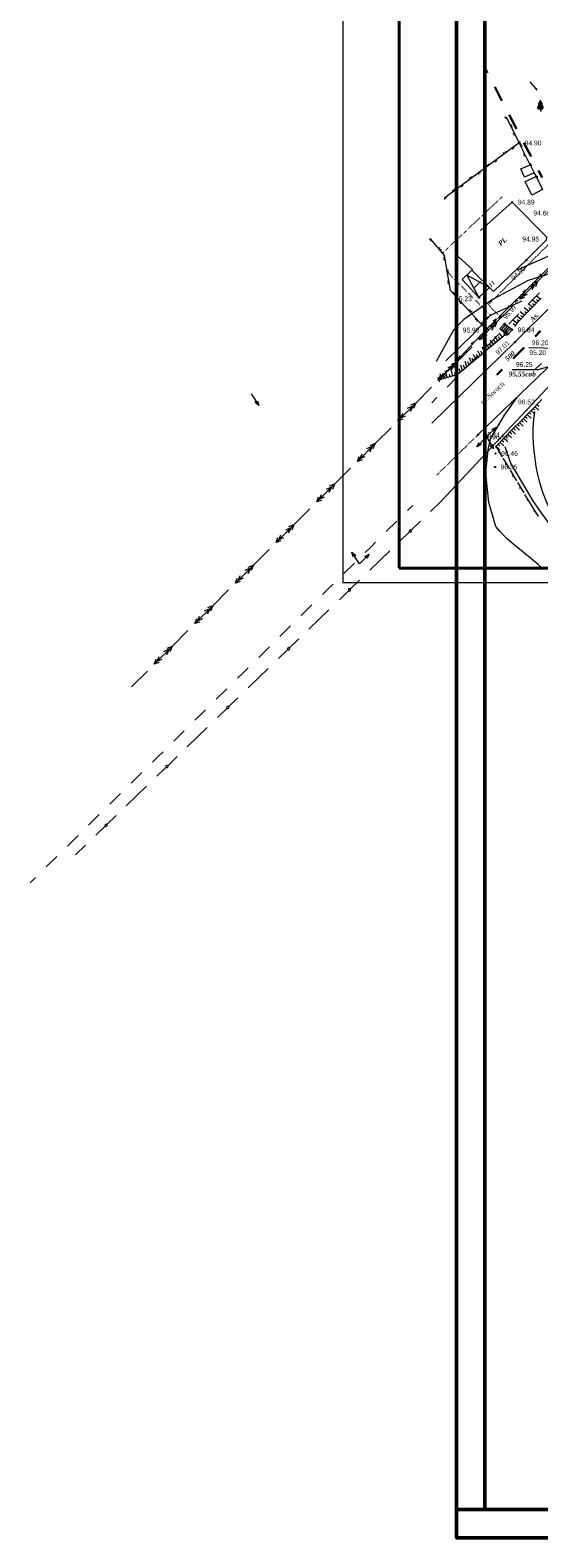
# Model space of a CAD drawing. Header units: millimetres. Extents: x 9396 to 25236, y 15106 to 31102.
# Tile 1 of 256: x 9396 to 9576, y 15486 to 16019. Entities that reach past the tile are written whole.
import ezdxf
from ezdxf.enums import TextEntityAlignment as Align

# ---------------------------------------------------------------- set-up
doc = ezdxf.new("R2010")
doc.units = ezdxf.units.MM
for name, pattern in [('DIVIDE', [1.25, 0.5, -0.25, 0, -0.25, 0, -0.25]), ('DOT', [0.25, 0, -0.25]), ('HIDDEN', [0.375, 0.25, -0.125])]:
    doc.linetypes.add(name, pattern=pattern)
for name, color, linetype, lineweight, true_color in [('1001010', 7, 'Continuous', 9, 0x000000), ('10010110', 7, 'Continuous', 20, 0xa25100), ('10010212', 7, 'Continuous', 9, 0x000000), ('1060000', 7, 'Continuous', 9, 0x000000), ('1070000', 7, 'DOT', 9, 0x000000), ('2030012', 7, 'Continuous', 9, 0x000000), ('21100200', 7, 'HIDDEN', 0, 0x800080), ('3000105', 7, 'DIVIDE', 9, 0x000000), ('3000220', 7, 'Continuous', 9, 0x000000), ('3000260', 7, 'Continuous', 9, 0x000000), ('4000210', 7, 'Continuous', 9, 0x000000), ('5010210', 7, 'Continuous', 20, 0x008000), ('5010320', 7, 'Continuous', 20, 0x800000), ('5010420', 7, 'Continuous', 9, 0x000000), ('6011210', 1, 'Continuous', 9, 0xff0000), ('6011300', 1, 'Continuous', 20, 0xff0000), ('9010110', 7, 'Continuous', 9, 0x000000), ('9010120', 7, 'Continuous', 20, 0x000000)]:
    doc.layers.add(name, color=color, linetype=linetype, lineweight=lineweight, true_color=true_color)
for name, color, linetype, lineweight in [('sapca', 7, 'Continuous', 40), ('strihovca', 213, 'Continuous', 13), ('Размер', 6, 'Continuous', 18)]:
    doc.layers.add(name, color=color, linetype=linetype, lineweight=lineweight)
doc.styles.add('10', font='timesbi.ttf', dxfattribs={"height": 0.001481})
doc.styles.add('12', font='timesbi.ttf', dxfattribs={"height": 0.001693})
doc.styles.add('2', font='timesbi.ttf', dxfattribs={"height": 0.001693})
doc.styles.add('4', font='times.ttf', dxfattribs={"height": 0.001693})
doc.styles.add('9', font='timesbi.ttf', dxfattribs={"height": 0.001693})
doc.styles.add('F2', font='arial.ttf', dxfattribs={"height": 0.001693})

# ---------------------------------------------------------------- blocks, each defined once
blk = doc.blocks.new('SYMBOL21100200')
at = {"true_color": 0x800080}
h = blk.add_hatch(color=216, dxfattribs=at)
edge = h.paths.add_edge_path()
edge.add_arc((0, 0), 0.1, 0, 360)
at = {"color": 216, "linetype": 'Continuous', "lineweight": 0, "true_color": 0x800080}
blk.add_circle((0, 0), 0.1, dxfattribs=at)
blk = doc.blocks.new('SYMBOL4000210')
at = {"true_color": 0xffffff}
blk.add_hatch(color=7, dxfattribs=at).paths.add_polyline_path([(0.05, 1.75), (-0.05, 1.75), (-0.15, 1.65), (-0.15, 1.55), (-0.1, 1.45), (-0.15, 1.45), (-0.25, 1.35), (-0.3, 1.25), (-0.3, 1.1), (-0.25, 1), (-0.2, 0.95), (-0.3, 0.9), (-0.35, 0.85), (-0.4, 0.8), (-0.5, 0.65), (-0.5, 0.5), (-0.4, 0.35), (-0.3, 0.35), (-0.1, 0.35), (0, 0.35), (0.15, 0.35), (0.4, 0.35), (0.45, 0.4), (0.5, 0.5), (0.5, 0.7), (0.4, 0.85), (0.2, 0.95), (0.25, 1), (0.3, 1.1), (0.3, 1.3), (0.25, 1.4), (0.1, 1.45), (0.15, 1.55), (0.15, 1.65)])
at = {"color": 18, "linetype": 'Continuous', "lineweight": 0, "true_color": 0x000000, "flags": 128}
blk.add_lwpolyline([(0.05, 1.75), (-0.05, 1.75), (-0.15, 1.65), (-0.15, 1.55), (-0.1, 1.45), (-0.15, 1.45), (-0.25, 1.35), (-0.3, 1.25), (-0.3, 1.1), (-0.25, 1), (-0.2, 0.95), (-0.3, 0.9), (-0.35, 0.85), (-0.4, 0.8), (-0.5, 0.65), (-0.5, 0.5), (-0.4, 0.35), (-0.3, 0.35), (-0.1, 0.35), (0, 0.35), (0.15, 0.35), (0.4, 0.35), (0.45, 0.4), (0.5, 0.5), (0.5, 0.7), (0.4, 0.85), (0.2, 0.95), (0.25, 1), (0.3, 1.1), (0.3, 1.3), (0.25, 1.4), (0.1, 1.45), (0.15, 1.55), (0.15, 1.65), (0.05, 1.75)], close=True, dxfattribs=at)
blk.add_lwpolyline([(0, 0.35), (0, 0), (0.2, 0)], dxfattribs=at)
blk = doc.blocks.new('SYMBOL2030012')
at = {"true_color": 0xffffff}
h = blk.add_hatch(color=7, dxfattribs=at)
edge = h.paths.add_edge_path()
edge.add_arc((0, 0), 0.225, 0, 360)
at = {"true_color": 0x000000}
h = blk.add_hatch(color=18, dxfattribs=at)
edge = h.paths.add_edge_path()
edge.add_arc((0, 0), 0.05, 0, 360)
at = {"color": 18, "linetype": 'Continuous', "lineweight": 0, "true_color": 0x000000}
for radius in [0.225, 0.05]:
    blk.add_circle((0, 0), radius, dxfattribs=at)

msp = doc.modelspace()

# ---------------------------------------------------------------- linework, layer by layer
at = {"layer": '1001010', "color": 253}
for p, q in [((9570.95, 15965.09), (9574.88, 15966.86)), ((9566.42, 15957.82), (9555.16, 15947.81)), ((9552.39, 15933.97), (9546.28, 15939.49)), ((9553.09, 15927.66), (9555.2, 15929.71)), ((9558.4, 15927.6), (9554.66, 15924.06)), ((9566.36, 15912.68), (9563.68, 15914.86)), ((9562.54, 15912.62), (9564.2, 15914.4)), ((9563.17, 15912.26), (9564.73, 15914.01)), ((9563.67, 15911.78), (9565.23, 15913.56)), ((9564.22, 15911.4), (9565.81, 15913.1))]:
    msp.add_line(p, q, dxfattribs=at)
for points in [[(9569.5, 15969.59, 0), (9572.81, 15970.98, 0), (9574.21, 15968.16, 0)], [(9574.21, 15968.16, 0), (9570.76, 15966.61, 0), (9569.5, 15969.59, 0)], [(9574.88, 15966.86, 0), (9577.14, 15962.3, 0), (9573.39, 15960.28, 0), (9570.95, 15965.09, 0)], [(9566.42, 15957.82, 0), (9578.48, 15945.5, 0), (9578.46, 15944.34, 0), (9571.4, 15937.32, 0)], [(9571.4, 15937.32, 0), (9559.76, 15926.24, 0), (9552.16, 15933.75, 0)], [(9554.66, 15924.06, 0), (9548.69, 15930.42, 0), (9552.39, 15933.97, 0)], [(9558.4, 15927.6, 0), (9550.39, 15932.05, 0), (9554.66, 15924.06, 0)], [(9563.68, 15914.86, 0), (9562.02, 15913.1, 0), (9564.77, 15910.9, 0), (9566.36, 15912.68, 0)], [(9588.17, 15902.12, 0), (9575.42, 15898.56, 0), (9566.43, 15898.56, 0)]]:
    msp.add_polyline3d(points, dxfattribs=at)
at = {"layer": '10010110'}
msp.add_line((9588.16, 15902.12), (9541.18, 15851.98), dxfattribs=at)
for points in [[(9587.04, 15834.77, 0), (9584.19, 15839.93, 0.76), (9581.83, 15844.51, 1.91), (9579.9, 15848.6, 3.55), (9578.36, 15852.26, 5.8), (9577.15, 15855.6, 8.77), (9576.22, 15858.68, 12.56), (9575.5, 15861.59, 17.3), (9574.94, 15864.41, 23.08), (9574.5, 15867.21, 29.83), (9574.17, 15869.96, 36.65), (9573.94, 15872.63, 42.45), (9573.83, 15875.2, 46.14), (9573.82, 15877.62, 46.63), (9573.93, 15879.87, 42.82), (9574.14, 15881.91, 33.62), (9574.47, 15883.7, 17.95)], [(9576.99, 15828.46, 0), (9575.59, 15829.73, 0), (9574.14, 15830.98, 0), (9572.66, 15832.23, 0), (9571.13, 15833.46, 0), (9569.57, 15834.69, 0), (9567.99, 15835.94, 0), (9566.43, 15837.24, 0), (9564.89, 15838.59, 0), (9563.4, 15840.02, 0), (9561.99, 15841.55, 0), (9560.65, 15843.19, 0)]]:
    msp.add_polyline3d(points, dxfattribs=at)
at = {"layer": '10010212', "color": 253}
for p, q in [((9572.18, 15919.29), (9570.67, 15920.44)), ((9572.18, 15919.29), (9570.67, 15920.44)), ((9573.56, 15920.69), (9572.06, 15921.85)), ((9573.56, 15920.69), (9572.06, 15921.85)), ((9572.87, 15919.99), (9572.25, 15920.47)), ((9573.9, 15921.04), (9572.53, 15919.64)), ((9574.93, 15922.09), (9573.45, 15923.27)), ((9574.93, 15922.09), (9573.45, 15923.27)), ((9574.25, 15921.39), (9573.62, 15921.88)), ((9575.28, 15922.44), (9573.9, 15921.04)), ((9576.31, 15923.49), (9574.84, 15924.68)), ((9576.31, 15923.49), (9574.84, 15924.68)), ((9575.62, 15922.79), (9574.99, 15923.29)), ((9576.65, 15923.84), (9575.28, 15922.44)), ((9568.07, 15915.08), (9566.52, 15916.18)), ((9568.07, 15915.08), (9566.52, 15916.18)), ((9567.5, 15914.28), (9566.77, 15914.8)), ((9568.35, 15915.48), (9567.21, 15913.88)), ((9569.43, 15916.49), (9567.89, 15917.61)), ((9569.43, 15916.49), (9567.89, 15917.61)), ((9568.74, 15915.79), (9568.12, 15916.23)), ((9569.77, 15916.84), (9568.4, 15915.44)), ((9570.81, 15917.89), (9569.28, 15919.02)), ((9570.81, 15917.89), (9569.28, 15919.02)), ((9570.12, 15917.19), (9569.5, 15917.64)), ((9571.15, 15918.24), (9569.77, 15916.84)), ((9571.49, 15918.59), (9570.87, 15919.05)), ((9572.53, 15919.64), (9571.15, 15918.24)), ((9561.39, 15908.78), (9560.26, 15910.31)), ((9561.39, 15908.78), (9560.26, 15910.31)), ((9562.17, 15909.43), (9561.6, 15910.15)), ((9562.95, 15910.09), (9561.76, 15911.56)), ((9562.95, 15910.09), (9561.76, 15911.56)), ((9563.34, 15910.41), (9561.78, 15909.11)), ((9563.79, 15910.63), (9563.55, 15911.49)), ((9564.77, 15910.9), (9564.26, 15912.73)), ((9564.77, 15910.9), (9564.26, 15912.73)), ((9555.13, 15903.58), (9554.26, 15905.26)), ((9555.13, 15903.58), (9554.26, 15905.26)), ((9555.92, 15904.23), (9555.37, 15905.16)), ((9557.09, 15905.21), (9555.52, 15903.9)), ((9556.7, 15904.88), (9555.75, 15906.53)), ((9556.7, 15904.88), (9555.75, 15906.53)), ((9557.48, 15905.53), (9556.92, 15906.4)), ((9558.65, 15906.51), (9557.09, 15905.21)), ((9558.26, 15906.18), (9557.25, 15907.79)), ((9558.26, 15906.18), (9557.25, 15907.79)), ((9559.04, 15906.83), (9558.48, 15907.65)), ((9560.22, 15907.81), (9558.65, 15906.51)), ((9559.83, 15907.48), (9558.75, 15909.05)), ((9559.83, 15907.48), (9558.75, 15909.05)), ((9560.61, 15908.13), (9560.04, 15908.9)), ((9561.78, 15909.11), (9560.22, 15907.81)), ((9547.31, 15897.07), (9546.79, 15898.9)), ((9547.31, 15897.07), (9546.79, 15898.9)), ((9548.09, 15897.72), (9547.63, 15898.91)), ((9548.88, 15898.37), (9548.28, 15900.18)), ((9548.88, 15898.37), (9548.28, 15900.18)), ((9549.66, 15899.02), (9549.17, 15900.16)), ((9550.83, 15900), (9549.27, 15898.7)), ((9550.44, 15899.67), (9549.77, 15901.45)), ((9550.44, 15899.67), (9549.77, 15901.45)), ((9551.22, 15900.33), (9550.72, 15901.41)), ((9552.4, 15901.3), (9550.83, 15900)), ((9552, 15900.98), (9551.27, 15902.73)), ((9552, 15900.98), (9551.27, 15902.73)), ((9552.79, 15901.63), (9552.27, 15902.66)), ((9553.96, 15902.6), (9552.4, 15901.3)), ((9553.57, 15902.28), (9552.76, 15904)), ((9553.57, 15902.28), (9552.76, 15904)), ((9554.35, 15902.93), (9553.82, 15903.91)), ((9555.52, 15903.9), (9553.96, 15902.6)), ((9542.01, 15895.41), (9540.05, 15894.86)), ((9540.54, 15895), (9540.3, 15895.87)), ((9541.52, 15895.27), (9541.01, 15897.1)), ((9541.52, 15895.27), (9541.01, 15897.1)), ((9543.97, 15895.95), (9542.01, 15895.41)), ((9542.5, 15895.55), (9542.26, 15896.41)), ((9543.48, 15895.82), (9542.97, 15897.65)), ((9543.48, 15895.82), (9542.97, 15897.65)), ((9545.93, 15896.5), (9543.97, 15895.95)), ((9544.46, 15896.09), (9544.22, 15896.96)), ((9545.44, 15896.36), (9544.93, 15898.19)), ((9545.44, 15896.36), (9544.93, 15898.19)), ((9546.42, 15896.64), (9546.18, 15897.5)), ((9549.27, 15898.7), (9547.7, 15897.4)), ((9571.37, 15882.45), (9572.74, 15883.85)), ((9571.71, 15882.8), (9573.07, 15881.47)), ((9571.71, 15882.8), (9573.07, 15881.47)), ((9572.4, 15883.5), (9573.04, 15882.87)), ((9572.74, 15883.85), (9574.12, 15885.25)), ((9573.09, 15884.2), (9574.45, 15882.87)), ((9573.09, 15884.2), (9574.45, 15882.87)), ((9573.78, 15884.9), (9574.42, 15884.27)), ((9574.12, 15885.25), (9575.49, 15886.65)), ((9574.46, 15885.6), (9575.82, 15884.27)), ((9574.46, 15885.6), (9575.82, 15884.27)), ((9575.15, 15886.3), (9575.79, 15885.67)), ((9575.49, 15886.65), (9576.87, 15888.05)), ((9565.87, 15876.84), (9567.25, 15878.24)), ((9566.9, 15877.89), (9567.55, 15877.26)), ((9567.25, 15878.24), (9568.62, 15879.64)), ((9567.59, 15878.59), (9568.95, 15877.26)), ((9567.59, 15878.59), (9568.95, 15877.26)), ((9568.28, 15879.29), (9568.92, 15878.66)), ((9568.62, 15879.64), (9570, 15881.04)), ((9568.96, 15879.99), (9570.32, 15878.66)), ((9568.96, 15879.99), (9570.32, 15878.66)), ((9569.65, 15880.69), (9570.29, 15880.06)), ((9570, 15881.04), (9571.37, 15882.45)), ((9570.34, 15881.39), (9571.7, 15880.06)), ((9570.34, 15881.39), (9571.7, 15880.06)), ((9571.03, 15882.1), (9571.67, 15881.47)), ((9560.37, 15871.23), (9561.75, 15872.63)), ((9561.4, 15872.28), (9562.05, 15871.65)), ((9561.75, 15872.63), (9563.12, 15874.03)), ((9562.09, 15872.98), (9563.45, 15871.65)), ((9562.09, 15872.98), (9563.45, 15871.65)), ((9562.78, 15873.68), (9563.42, 15873.05)), ((9563.12, 15874.03), (9564.5, 15875.44)), ((9563.47, 15874.38), (9564.82, 15873.05)), ((9563.47, 15874.38), (9564.82, 15873.05)), ((9564.15, 15875.09), (9564.8, 15874.46)), ((9564.5, 15875.44), (9565.87, 15876.84)), ((9564.84, 15875.79), (9566.2, 15874.46)), ((9564.84, 15875.79), (9566.2, 15874.46)), ((9565.53, 15876.49), (9566.17, 15875.86)), ((9566.22, 15877.19), (9567.57, 15875.86)), ((9566.22, 15877.19), (9567.57, 15875.86)), ((9560.72, 15871.58), (9562.07, 15870.25)), ((9560.72, 15871.58), (9562.07, 15870.25))]:
    msp.add_line(p, q, dxfattribs=at)
for points in [[(9565.26, 15911.04, 0), (9563.51, 15910.55, 0), (9563.34, 15910.41, 0)], [(9547.7, 15897.4, 0), (9546.97, 15896.79, 0), (9545.93, 15896.5, 0)]]:
    msp.add_polyline3d(points, dxfattribs=at)
at = {"layer": '1060000', "color": 253}
for p, q in [((9567.38, 15908.32), (9538.02, 15879.66)), ((9582.58, 15906.07, 7.67), (9572.32, 15906.32))]:
    msp.add_line(p, q, dxfattribs=at)
for points in [[(9567.38, 15908.32, 0), (9609.92, 15950.52, 0), (9612.78, 15953.52, 0), (9620.29, 15960.94, 0)], [(9582.83, 15940.19, 0), (9571.82, 15935.39, 0), (9568.12, 15933.8, 0)], [(9580.29, 15932.74, 0), (9572.08, 15930.09, 0), (9559.65, 15923.48, 0), (9549.33, 15916.33, 0), (9545.62, 15912.62, 0), (9539.54, 15901.51, 0)], [(9542.98, 15901.77, 0), (9552.77, 15911.3, 0), (9558.74, 15917.86, 0), (9569.97, 15922.95, 0)], [(9554.32, 15875.6, 0), (9584.48, 15904.52, 0), (9590.62, 15904.62, 0)], [(9560.65, 15843.19, 0), (9558.14, 15851.66, 0), (9557.08, 15861.98, 0), (9557.87, 15870.31, 0), (9558.71, 15874.12, 0), (9560.65, 15877.32, 0), (9563.7, 15882.48, 0), (9568.06, 15888.7, 0)], [(9589.07, 15827.12, 0), (9584.97, 15832.95, 0), (9582.99, 15837.71, 0), (9580.21, 15843.13, 0), (9573.99, 15852, 0), (9565.92, 15865.62, 0), (9563.94, 15871.31, 0)]]:
    msp.add_polyline3d(points, dxfattribs=at)
at = {"layer": '1070000', "color": 253}
for p, q in [((9541.93, 15939.95), (9563.1, 15959.93)), ((9539.78, 15861.39), (9554.33, 15875.59))]:
    msp.add_line(p, q, dxfattribs=at)
for points in [[(9562.1, 15917.46, 0), (9557.91, 15921.55, 0), (9579.6, 15943.24, 0)], [(9543.52, 15933.07, 0), (9558.74, 15917.86, 0), (9555.43, 15915.08, 0)]]:
    msp.add_polyline3d(points, dxfattribs=at)
at = {"layer": '3000105', "color": 253}
for p, q in [((9560.01, 15916.19), (9560.77, 15915.39)), ((9560.36, 15915.83), (9562.1, 15917.46)), ((9562.44, 15917.09), (9561.69, 15917.9))]:
    msp.add_line(p, q, dxfattribs=at)
at = {"layer": '3000220', "color": 253}
for p, q in [((9562.96, 15867.83), (9560.72, 15871.58)), ((9561.84, 15869.71), (9561.33, 15869.4)), ((9565.52, 15863.57), (9563.27, 15867.32)), ((9564.39, 15865.44), (9563.88, 15865.13)), ((9568.07, 15859.31), (9565.82, 15863.06)), ((9566.95, 15861.18), (9566.43, 15860.87)), ((9570.62, 15855.04), (9568.38, 15858.79)), ((9569.5, 15856.92), (9568.99, 15856.61)), ((9573.18, 15850.78), (9570.93, 15854.53)), ((9572.05, 15852.66), (9571.54, 15852.35)), ((9575.65, 15846.75), (9573.18, 15850.78)), ((9574.41, 15848.76), (9573.9, 15848.45))]:
    msp.add_line(p, q, dxfattribs=at)
at = {"layer": '3000260', "color": 253}
for p, q in [((9564.28, 15987.8), (9568.84, 15978.72)), ((9574.21, 15968.16), (9574.88, 15966.86)), ((9562.1, 15917.46), (9587.7, 15942.96)), ((9560.36, 15915.83), (9557.26, 15912.84)), ((9557.26, 15912.84), (9540.54, 15895))]:
    msp.add_line(p, q, dxfattribs=at)
for points in [[(9563.65, 15987.94, 0), (9564.28, 15987.79, 0), (9564.01, 15987.21, 0)], [(9566.2, 15985.09, 0), (9565.92, 15984.53, 0), (9566.53, 15984.43, 0)], [(9572.81, 15970.98, 0), (9568.84, 15978.72, 0), (9542.58, 15959.37, 0)], [(9566.6, 15982.07, 0), (9567.23, 15981.92, 0), (9566.96, 15981.34, 0)], [(9569.15, 15979.22, 0), (9568.87, 15978.65, 0), (9569.48, 15978.56, 0)], [(9563.93, 15975.73, 0), (9563.85, 15975.04, 0), (9563.19, 15975.18, 0)], [(9567.15, 15976.86, 0), (9566.51, 15977, 0), (9566.48, 15976.36, 0)], [(9570.07, 15977.42, 0), (9569.41, 15977.61, 0), (9569.64, 15978.24, 0)], [(9570.67, 15974.06, 0), (9570.92, 15974.67, 0), (9570.28, 15974.81, 0)], [(9555.16, 15968.02, 0), (9554.52, 15968.17, 0), (9554.49, 15967.52, 0)], [(9557.94, 15971.31, 0), (9557.86, 15970.63, 0), (9557.19, 15970.76, 0)], [(9561.16, 15972.44, 0), (9560.52, 15972.59, 0), (9560.48, 15971.94, 0)], [(9573.47, 15970.79, 0), (9572.81, 15970.99, 0), (9573.04, 15971.62, 0)], [(9573.67, 15968.12, 0), (9574.21, 15968.16, 0), (9573.85, 15967.76, 0)], [(9549.17, 15963.6, 0), (9548.53, 15963.75, 0), (9548.5, 15963.11, 0)], [(9551.95, 15966.89, 0), (9551.86, 15966.21, 0), (9551.2, 15966.34, 0)], [(9575.37, 15966.99, 0), (9575.01, 15966.6, 0), (9575.53, 15966.68, 0)], [(9543.18, 15959.19, 0), (9542.54, 15959.34, 0), (9542.5, 15958.69, 0)], [(9545.95, 15962.48, 0), (9545.87, 15961.79, 0), (9545.21, 15961.92, 0)], [(9537.65, 15943.97, 0), (9537.73, 15944.67, 0), (9537.04, 15944.71, 0)], [(9557.26, 15912.84, 0), (9544.64, 15926.55, 0), (9542.46, 15938.96, 0), (9537.77, 15944.62, 0)], [(9541.47, 15940.94, 0), (9540.74, 15941.04, 0), (9540.79, 15941.76, 0)], [(9542.24, 15937.35, 0), (9542.65, 15937.91, 0), (9542.07, 15938.29, 0)], [(9544.05, 15932.82, 0), (9543.46, 15933.27, 0), (9543.87, 15933.86, 0)], [(9575.81, 15931.83, 0), (9576.49, 15931.79, 0), (9576.44, 15932.46, 0)], [(9543.71, 15928.99, 0), (9544.11, 15929.56, 0), (9543.54, 15929.93, 0)], [(9546.5, 15925.27, 0), (9545.77, 15925.33, 0), (9545.78, 15926.05, 0)], [(9570.18, 15926.22, 0), (9570.86, 15926.19, 0), (9570.82, 15926.85, 0)], [(9573.35, 15927.97, 0), (9573.36, 15928.68, 0), (9574.05, 15928.67, 0)], [(9548.28, 15921.86, 0), (9548.31, 15922.56, 0), (9547.63, 15922.56, 0)], [(9564.56, 15920.62, 0), (9565.23, 15920.59, 0), (9565.19, 15921.25, 0)], [(9567.72, 15922.36, 0), (9567.73, 15923.07, 0), (9568.43, 15923.06, 0)], [(9552.24, 15919.03, 0), (9551.51, 15919.09, 0), (9551.52, 15919.81, 0)], [(9554.02, 15915.62, 0), (9554.06, 15916.32, 0), (9553.37, 15916.32, 0)], [(9560.36, 15916.53, 0), (9560.35, 15915.82, 0), (9559.66, 15915.85, 0)], [(9562.1, 15916.76, 0), (9562.1, 15917.47, 0), (9562.8, 15917.46, 0)], [(9555.27, 15909.99, 0), (9554.63, 15910.04, 0), (9554.74, 15909.42, 0)], [(9557.19, 15913.5, 0), (9557.25, 15912.83, 0), (9556.6, 15912.87, 0)], [(9557.88, 15912.75, 0), (9557.21, 15912.79, 0), (9557.25, 15912.13, 0)], [(9557.98, 15912.79, 0), (9557.25, 15912.85, 0), (9557.27, 15913.57, 0)], [(9550.56, 15904.96, 0), (9549.92, 15905.01, 0), (9550.03, 15904.39, 0)], [(9552.48, 15908.47, 0), (9552.54, 15907.81, 0), (9551.89, 15907.84, 0)], [(9545.84, 15899.93, 0), (9545.21, 15899.99, 0), (9545.31, 15899.37, 0)], [(9547.76, 15903.44, 0), (9547.83, 15902.78, 0), (9547.18, 15902.82, 0)], [(9541.13, 15894.91, 0), (9540.5, 15894.96, 0), (9540.6, 15894.34, 0)], [(9543.05, 15898.42, 0), (9543.12, 15897.75, 0), (9542.47, 15897.79, 0)]]:
    msp.add_polyline3d(points, dxfattribs=at)
at = {"layer": '5010210'}
for p, q in [((9576.03, 15925.8), (9572.41, 15922.1)), ((9565.17, 15914.69), (9566.98, 15916.54)), ((9566.98, 15916.54), (9568.79, 15918.39)), ((9561.54, 15910.99), (9557.92, 15907.29)), ((9550.68, 15899.88), (9552.49, 15901.73)), ((9552.49, 15901.73), (9554.3, 15903.58)), ((9574.61, 15898.86, 118.42), (9576.76, 15900.78, 118.42)), ((9547.05, 15896.18), (9543.43, 15892.47)), ((9538, 15886.92), (9539.81, 15888.77)), ((9531.31, 15850.63), (9529.43, 15848.78)), ((9521.92, 15841.37), (9525.67, 15845.07)), ((9516.28, 15835.82), (9514.4, 15833.96)), ((9518.16, 15837.67), (9516.28, 15835.82)), ((9506.89, 15826.56), (9510.65, 15830.26)), ((9501.25, 15821), (9499.38, 15819.15)), ((9503.13, 15822.85), (9501.25, 15821)), ((9491.86, 15811.75), (9495.62, 15815.45)), ((9486.23, 15806.19), (9484.35, 15804.34)), ((9488.1, 15808.04), (9486.23, 15806.19)), ((9476.83, 15796.93), (9480.59, 15800.64)), ((9473.08, 15793.23), (9471.2, 15791.38)), ((9471.2, 15791.38), (9469.32, 15789.53)), ((9461.81, 15782.12), (9465.56, 15785.82)), ((9456.17, 15776.56), (9454.29, 15774.71)), ((9458.05, 15778.42), (9456.17, 15776.56)), ((9446.78, 15767.31), (9450.54, 15771.01)), ((9441.14, 15761.75), (9439.27, 15759.9)), ((9443.02, 15763.6), (9441.14, 15761.75)), ((9431.75, 15752.49), (9435.51, 15756.2)), ((9426.12, 15746.94), (9424.24, 15745.09)), ((9427.99, 15748.79), (9426.12, 15746.94)), ((9416.72, 15737.68), (9420.48, 15741.38)), ((9412.97, 15733.98), (9411.09, 15732.13)), ((9411.09, 15732.13), (9409.21, 15730.27)), ((9401.7, 15722.87), (9405.45, 15726.57)), ((9397.94, 15719.16), (9396.06, 15717.31))]:
    msp.add_line(p, q, dxfattribs=at)
at = {"layer": '5010320', "lineweight": 30}
for p, q in [((9556.36, 16005.94), (9557.65, 16003.47)), ((9562.8, 15993.61), (9560.22, 15998.54)), ((9565.38, 15988.68), (9566.67, 15986.21)), ((9566.67, 15986.21), (9567.96, 15983.75)), ((9573.12, 15973.88), (9570.54, 15978.82)), ((9575.69, 15968.95), (9576.98, 15966.49)), ((9574.49, 15910.37), (9576.42, 15912.31)), ((9570.63, 15906.47), (9566.76, 15902.58)), ((9560.96, 15896.74), (9562.89, 15898.68))]:
    msp.add_line(p, q, dxfattribs=at)
at = {"layer": '6011210'}
for p, q in [((9474.22, 15890.08), (9476.84, 15885.95)), ((9557.34, 15874.82), (9560.82, 15878.27)), ((9557.34, 15874.82), (9553.87, 15871.36)), ((9557.34, 15874.82), (9559.8, 15870.58)), ((9512.4, 15829.98), (9509.77, 15834.11)), ((9512.4, 15829.98), (9515.87, 15833.44))]:
    msp.add_line(p, q, dxfattribs=at)
for points in [[(9476.35, 15887.65, 0), (9476.84, 15885.95, 0), (9476.84, 15885.95, 0), (9475.51, 15887.12, 0)], [(9559.26, 15877.43, 0), (9560.82, 15878.27, 0), (9560.82, 15878.27, 0), (9559.96, 15876.72, 0)], [(9555.43, 15872.2, 0), (9553.87, 15871.36, 0), (9553.87, 15871.36, 0), (9554.72, 15872.91, 0)], [(9559.38, 15872.3, 0), (9559.8, 15870.58, 0), (9559.8, 15870.58, 0), (9558.52, 15871.8, 0)], [(9510.26, 15832.41, 0), (9509.77, 15834.11, 0), (9509.77, 15834.11, 0), (9511.1, 15832.95, 0)], [(9514.31, 15832.59, 0), (9515.87, 15833.44, 0), (9515.87, 15833.44, 0), (9515.02, 15831.88, 0)]]:
    msp.add_polyline3d(points, dxfattribs=at)
at = {"layer": '6011300'}
for p, q in [((9580.99, 15935.4), (9575.39, 15929.8)), ((9575.39, 15929.8), (9569.09, 15923.51)), ((9575.39, 15929.8), (9573.5, 15929.04)), ((9575.39, 15929.8), (9574.63, 15927.91)), ((9566.64, 15921.07), (9561.04, 15915.47)), ((9561.04, 15915.47), (9554.74, 15909.18)), ((9561.04, 15915.47), (9559.15, 15914.71)), ((9561.04, 15915.47), (9560.28, 15913.58)), ((9552.29, 15906.73), (9546.69, 15901.14)), ((9546.69, 15901.14), (9540.39, 15894.85)), ((9546.69, 15901.14), (9544.8, 15900.38)), ((9546.69, 15901.14), (9545.93, 15899.25)), ((9537.94, 15892.4), (9532.34, 15886.81)), ((9532.34, 15886.81), (9526.04, 15880.52)), ((9532.34, 15886.81), (9530.45, 15886.05)), ((9532.34, 15886.81), (9531.58, 15884.92)), ((9523.59, 15878.07), (9517.99, 15872.48)), ((9517.99, 15872.48), (9511.69, 15866.19)), ((9517.99, 15872.48), (9516.09, 15871.72)), ((9517.99, 15872.48), (9517.22, 15870.59)), ((9509.24, 15863.74), (9503.64, 15858.15)), ((9503.64, 15858.15), (9497.34, 15851.86)), ((9503.64, 15858.15), (9501.74, 15857.39)), ((9503.64, 15858.15), (9502.87, 15856.26)), ((9494.89, 15849.41), (9489.29, 15843.82)), ((9489.29, 15843.82), (9482.99, 15837.53)), ((9489.29, 15843.82), (9487.39, 15843.06)), ((9489.29, 15843.82), (9488.52, 15841.92)), ((9480.54, 15835.08), (9474.94, 15829.49)), ((9474.94, 15829.49), (9468.64, 15823.2)), ((9474.94, 15829.49), (9473.04, 15828.73)), ((9474.94, 15829.49), (9474.17, 15827.59)), ((9466.19, 15820.75), (9460.59, 15815.16)), ((9460.59, 15815.16), (9454.29, 15808.87)), ((9460.59, 15815.16), (9458.69, 15814.4)), ((9460.59, 15815.16), (9459.82, 15813.26)), ((9451.84, 15806.42), (9446.23, 15800.83)), ((9446.23, 15800.83), (9439.93, 15794.54)), ((9446.23, 15800.83), (9444.34, 15800.06)), ((9446.23, 15800.83), (9445.47, 15798.93)), ((9437.48, 15792.09), (9431.88, 15786.5))]:
    msp.add_line(p, q, dxfattribs=at)
for points in [[(9571.76, 15925.18, 0), (9570, 15924.42, 0), (9570.77, 15926.17, 0)], [(9574.34, 15928.75, 0), (9573.51, 15926.93, 0), (9574.34, 15928.75, 0), (9572.38, 15927.92, 0)], [(9570.78, 15924.06, 0), (9569.09, 15923.51, 0), (9569.72, 15925.27, 0)], [(9556.43, 15909.73, 0), (9554.74, 15909.18, 0), (9555.37, 15910.94, 0)], [(9557.41, 15910.85, 0), (9555.65, 15910.09, 0), (9556.42, 15911.84, 0)], [(9559.99, 15914.42, 0), (9559.16, 15912.6, 0), (9559.99, 15914.42, 0), (9558.03, 15913.59, 0)], [(9545.64, 15900.09, 0), (9544.81, 15898.27, 0), (9545.64, 15900.09, 0), (9543.68, 15899.26, 0)], [(9542.08, 15895.4, 0), (9540.39, 15894.85, 0), (9541.02, 15896.6, 0)], [(9543.06, 15896.52, 0), (9541.3, 15895.76, 0), (9542.07, 15897.51, 0)], [(9528.7, 15882.19, 0), (9526.95, 15881.43, 0), (9527.72, 15883.18, 0)], [(9531.29, 15885.76, 0), (9530.45, 15883.94, 0), (9531.29, 15885.76, 0), (9529.33, 15884.93, 0)], [(9527.73, 15881.07, 0), (9526.04, 15880.52, 0), (9526.66, 15882.27, 0)], [(9513.37, 15866.74, 0), (9511.69, 15866.19, 0), (9512.31, 15867.94, 0)], [(9514.35, 15867.86, 0), (9512.6, 15867.1, 0), (9513.36, 15868.85, 0)], [(9516.94, 15871.43, 0), (9516.1, 15869.61, 0), (9516.94, 15871.43, 0), (9514.97, 15870.6, 0)], [(9502.59, 15857.1, 0), (9501.75, 15855.28, 0), (9502.59, 15857.1, 0), (9500.62, 15856.27, 0)], [(9499.02, 15852.41, 0), (9497.34, 15851.86, 0), (9497.96, 15853.61, 0)], [(9500, 15853.53, 0), (9498.25, 15852.77, 0), (9499.01, 15854.52, 0)], [(9485.65, 15839.2, 0), (9483.9, 15838.44, 0), (9484.66, 15840.19, 0)], [(9488.24, 15842.77, 0), (9487.4, 15840.95, 0), (9488.24, 15842.77, 0), (9486.27, 15841.94, 0)], [(9484.67, 15838.08, 0), (9482.99, 15837.53, 0), (9483.61, 15839.28, 0)], [(9470.32, 15823.75, 0), (9468.64, 15823.2, 0), (9469.26, 15824.95, 0)], [(9471.3, 15824.87, 0), (9469.55, 15824.11, 0), (9470.31, 15825.86, 0)], [(9473.89, 15828.44, 0), (9473.05, 15826.62, 0), (9473.89, 15828.44, 0), (9471.92, 15827.61, 0)], [(9459.54, 15814.11, 0), (9458.7, 15812.29, 0), (9459.54, 15814.11, 0), (9457.57, 15813.28, 0)], [(9455.97, 15809.42, 0), (9454.29, 15808.87, 0), (9454.91, 15810.62, 0)], [(9456.95, 15810.54, 0), (9455.2, 15809.77, 0), (9455.96, 15811.53, 0)], [(9445.18, 15799.78, 0), (9444.35, 15797.95, 0), (9445.18, 15799.78, 0), (9443.22, 15798.95, 0)], [(9441.62, 15795.09, 0), (9439.93, 15794.54, 0), (9440.56, 15796.29, 0)], [(9442.6, 15796.21, 0), (9440.84, 15795.44, 0), (9441.61, 15797.2, 0)]]:
    msp.add_polyline3d(points, dxfattribs=at)
at = {"layer": '9010110', "color": 253}
msp.add_line((9572.6, 16000.38), (9574.77, 15997.9), dxfattribs=at)
msp.add_polyline3d([(9575.12, 15997.67, 0), (9575.1, 15997.74, 0), (9575.05, 15997.8, 0), (9574.97, 15997.82, 0), (9574.9, 15997.8, 0), (9574.84, 15997.74, 0), (9574.82, 15997.67, 0), (9574.84, 15997.59, 0), (9574.9, 15997.54, 0), (9574.97, 15997.52, 0), (9575.05, 15997.54, 0), (9575.1, 15997.59, 0), (9575.12, 15997.67, 0)], close=True, dxfattribs=at)
at = {"layer": '9010120', "color": 253}
for p, q in [((9537.59, 15848.51), (9541.18, 15851.98)), ((9530.06, 15841.23), (9526.84, 15838.11)), ((9534.01, 15845.05), (9530.71, 15841.86)), ((9516.08, 15827.72), (9519.67, 15831.18)), ((9519.67, 15831.18), (9523.18, 15834.58)), ((9512.5, 15824.25), (9509.2, 15821.06)), ((9508.55, 15820.44), (9505.33, 15817.32)), ((9498.16, 15810.38), (9501.67, 15813.78)), ((9494.57, 15806.92), (9498.16, 15810.38)), ((9490.99, 15803.45), (9487.69, 15800.26)), ((9487.05, 15799.64), (9483.82, 15796.52)), ((9476.65, 15789.58), (9480.16, 15792.98)), ((9473.06, 15786.12), (9476.65, 15789.58)), ((9469.48, 15782.65), (9466.18, 15779.46)), ((9465.54, 15778.84), (9462.31, 15775.72)), ((9455.14, 15768.78), (9458.65, 15772.18)), ((9451.56, 15765.32), (9455.14, 15768.78)), ((9447.97, 15761.85), (9444.67, 15758.66)), ((9444.03, 15758.04), (9440.8, 15754.92)), ((9433.63, 15747.99), (9437.14, 15751.38)), ((9430.05, 15744.52), (9433.63, 15747.99)), ((9426.46, 15741.05), (9423.16, 15737.86)), ((9422.52, 15737.24), (9419.29, 15734.12)), ((9412.12, 15727.19), (9415.63, 15730.58))]:
    msp.add_line(p, q, dxfattribs=at)
for points in [[(9530.42, 15841.18, 0), (9530.62, 15841.24, 0), (9530.77, 15841.38, 0), (9530.82, 15841.58, 0), (9530.77, 15841.78, 0), (9530.62, 15841.93, 0), (9530.42, 15841.98, 0), (9530.22, 15841.93, 0), (9530.08, 15841.78, 0), (9530.02, 15841.58, 0), (9530.08, 15841.38, 0), (9530.22, 15841.24, 0), (9530.42, 15841.18, 0)], [(9508.91, 15820.38, 0), (9509.11, 15820.44, 0), (9509.26, 15820.58, 0), (9509.31, 15820.78, 0), (9509.26, 15820.98, 0), (9509.11, 15821.13, 0), (9508.91, 15821.18, 0), (9508.71, 15821.13, 0), (9508.57, 15820.98, 0), (9508.51, 15820.78, 0), (9508.57, 15820.58, 0), (9508.71, 15820.44, 0), (9508.91, 15820.38, 0)], [(9487.4, 15799.58, 0), (9487.6, 15799.64, 0), (9487.75, 15799.78, 0), (9487.8, 15799.98, 0), (9487.75, 15800.18, 0), (9487.6, 15800.33, 0), (9487.4, 15800.38, 0), (9487.2, 15800.33, 0), (9487.06, 15800.18, 0), (9487, 15799.98, 0), (9487.06, 15799.78, 0), (9487.2, 15799.64, 0), (9487.4, 15799.58, 0)], [(9465.89, 15778.78, 0), (9466.09, 15778.84, 0), (9466.24, 15778.98, 0), (9466.29, 15779.18, 0), (9466.24, 15779.38, 0), (9466.09, 15779.53, 0), (9465.89, 15779.58, 0), (9465.69, 15779.53, 0), (9465.55, 15779.38, 0), (9465.5, 15779.18, 0), (9465.55, 15778.98, 0), (9465.69, 15778.84, 0), (9465.89, 15778.78, 0)], [(9444.39, 15757.99, 0), (9444.58, 15758.04, 0), (9444.73, 15758.19, 0), (9444.78, 15758.38, 0), (9444.73, 15758.58, 0), (9444.58, 15758.73, 0), (9444.39, 15758.78, 0), (9444.19, 15758.73, 0), (9444.04, 15758.58, 0), (9443.99, 15758.38, 0), (9444.04, 15758.19, 0), (9444.19, 15758.04, 0), (9444.39, 15757.99, 0)], [(9422.88, 15737.19, 0), (9423.08, 15737.24, 0), (9423.22, 15737.39, 0), (9423.28, 15737.59, 0), (9423.22, 15737.79, 0), (9423.08, 15737.93, 0), (9422.88, 15737.99, 0), (9422.68, 15737.93, 0), (9422.53, 15737.79, 0), (9422.48, 15737.59, 0), (9422.53, 15737.39, 0), (9422.68, 15737.24, 0), (9422.88, 15737.19, 0)]]:
    msp.add_polyline3d(points, close=True, dxfattribs=at)
at = {"layer": 'Defpoints', "lineweight": 50}
msp.add_lwpolyline([(9556.77, 15495.79), (9546.77, 15495.79), (9546.77, 15485.79)], dxfattribs=at)
at = {"layer": 'sapca', "elevation": 147.65}
msp.add_lwpolyline([(9526.51, 15828.4), (9921.51, 15828.4), (9921.51, 16115.4), (9526.51, 16115.4)], close=True, dxfattribs=at)
at = {"layer": 'strihovca', "ltscale": 0.5, "elevation": 147.65}
msp.add_lwpolyline([(9506.51, 15823.4), (9926.51, 15823.4), (9926.51, 16120.4), (9506.51, 16120.4)], close=True, dxfattribs=at)
at = {"layer": 'Размер', "lineweight": 50}
msp.add_lwpolyline([(12628.19, 17165.05), (9546.77, 17165.05), (9546.77, 15485.79), (12628.19, 15485.79)], close=True, dxfattribs=at)
msp.add_lwpolyline([(12618.19, 17155.05), (9556.77, 17155.05), (9556.77, 15495.79), (12618.19, 15495.79), (12618.19, 17155.05)], dxfattribs=at)

# ---------------------------------------------------------------- block references
at = {"layer": '2030012', "color": 253, "xscale": 2, "yscale": 2, "zscale": 2}
msp.add_blockref('SYMBOL2030012', (9557.34, 15874.82), dxfattribs=at)
at = {"layer": '21100200', "xscale": 2, "yscale": 2, "zscale": 2}
for p in [(9568.84, 15978.72, 189.8), (9574.88, 15966.86, 189.86), (9566.42, 15957.82, 189.78), (9571.4, 15937.32, 189.98), (9554.66, 15924.06, 190.46), (9563.68, 15914.86, 191.94), (9557.26, 15912.84, 191.8), (9566.36, 15912.68, 193.68), (9567.38, 15908.32, 194.02), (9566.48, 15887.18, 193.04), (9554.32, 15875.6, 190.22), (9557.34, 15874.82, 193.04), (9560.5, 15869, 192.92), (9560.32, 15864.22, 192.7)]:
    msp.add_blockref('SYMBOL21100200', p, dxfattribs=at)
at = {"layer": '4000210', "color": 253, "xscale": 2, "yscale": 2, "zscale": 2}
msp.add_blockref('SYMBOL4000210', (9576.36, 15990.12), dxfattribs=at)

# ---------------------------------------------------------------- texts
at = {"layer": '1001010', "color": 253, "style": '9'}
msp.add_text('PL', height=1.693, rotation=41.2, dxfattribs=at).set_placement((9561.79, 15942.87), align=Align.MIDDLE_LEFT)
at = {"layer": '1001010', "color": 1, "true_color": 0xff0000, "style": '10'}
msp.add_text('11', height=1.481, rotation=45.1, dxfattribs=at).set_placement((9558.39, 15928.17), align=Align.MIDDLE_LEFT)
at = {"layer": '1060000', "color": 253}
for s, rotation, style, p in [('As.', 46, '2', (9573.08, 15915.99)), ('str.Sorocii', 42.9, '4', (9555.5, 15886.73))]:
    msp.add_text(s, height=1.693, rotation=rotation, dxfattribs=dict(at, style=style)).set_placement(p, align=Align.MIDDLE_LEFT)
at = {"layer": '21100200', "color": 253, "style": 'F2'}
for s, p in [('94.90', (9570.84, 15978.72, 189.8)), ('94.89', (9568.42, 15957.82, 189.78)), ('94.68', (9573.88, 15953.94, 189.36)), ('94.95', (9570, 15944.74, 189.9)), ('95.23', (9546.24, 15923.64, 190.46)), ('95.90', (9548.92, 15912.58, 191.8)), ('96.84', (9568.36, 15912.68, 193.68)), ('95.20', (9572.48, 15904.63)), ('96.20', (9573.34, 15908.11)), ('96.25', (9567.74, 15900.44)), ('96.52', (9568.48, 15887.18, 193.04)), ('95.11', (9556.32, 15875.6, 190.22)), ('96.52', (9559.34, 15874.82, 193.04)), ('96.46', (9562.5, 15869, 192.92)), ('96.35', (9562.32, 15864.22, 192.7))]:
    msp.add_text(s, height=1.693, dxfattribs=at).set_placement(p, align=Align.MIDDLE_LEFT)
for s, rotation, p in [('94.99', 43.5, (9566.46, 15930.64, 189.98)), ('95.97', 49.9, (9563.68, 15916.76, 191.94)), ('97.01', 45.2, (9560.88, 15904.28))]:
    msp.add_text(s, height=1.693, rotation=rotation, dxfattribs=at).set_placement(p, align=Align.MIDDLE_LEFT)
at = {"layer": '5010320', "color": 253, "style": '2'}
msp.add_text('500', height=1.693, rotation=44.3, dxfattribs=at).set_placement((9564.24, 15902.04), align=Align.MIDDLE_LEFT)
at = {"layer": '5010420', "color": 253, "style": '12'}
msp.add_text('95,55cab', height=1.693, dxfattribs=at).set_placement((9565.2, 15897.04), align=Align.MIDDLE_LEFT)

doc.saveas('drawing.dxf')
